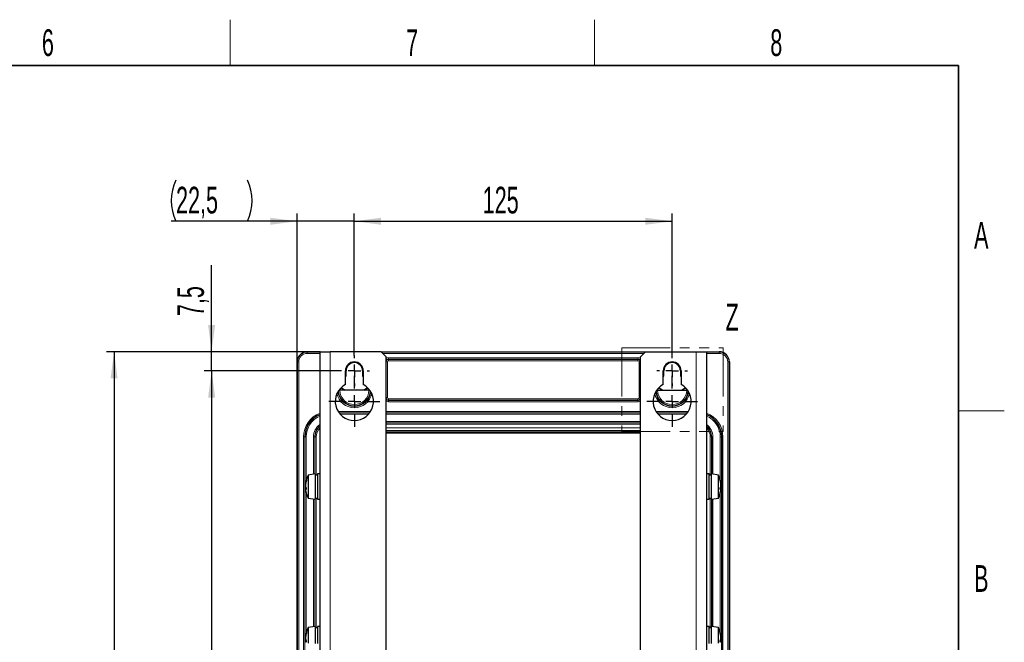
# Model space of a CAD drawing. Header units: millimetres. Extents: x 5 to 418, y 2 to 292.
# Tile 51 of 51: x 285 to 414, y 207 to 288. Entities that reach past the tile are written whole.
import ezdxf

# ---------------------------------------------------------------- set-up
doc = ezdxf.new("R2010")
doc.units = ezdxf.units.MM
doc.linetypes.add('PHANTOM', pattern=[12.7, 6.35, -1.27, 1.27, -1.27, 1.27, -1.27])
doc.layers.add('SLD-0', color=7, linetype='Continuous')
doc.styles.add('SLDTEXTSTYLE0', font='TXT', dxfattribs={"width": 0.605})
doc.dimstyles.new('SLDDIMSTYLE0', dxfattribs={"dimtxt": 3.5, "dimasz": 3.5, "dimexe": 0, "dimexo": 0.0625, "dimgap": 0.875, "dimtad": 1, "dimlfac": 3, "dimrnd": 1e-09, "dimzin": 12, "dimdsep": 46, "dimtxsty": 'SLDTEXTSTYLE0', "dimsah": 1, "dimcen": 0.09, "dimadec": 0, "dimazin": 3, "dimtfac": 1, "dimtofl": 0, "dimtmove": 0, "dimatfit": 3, "dimfxl": 1, "dimfrac": 2, "dimtolj": 1, "dimtzin": 12, "dimarcsym": 0})
doc.dimstyles.new('SLDDIMSTYLE2', dxfattribs={"dimtxt": 3.5, "dimasz": 3.5, "dimexe": 0, "dimexo": 0.0625, "dimgap": 0.875, "dimtad": 1, "dimlfac": 3, "dimrnd": 1e-09, "dimzin": 12, "dimdsep": 46, "dimtxsty": 'SLDTEXTSTYLE0', "dimsah": 1, "dimcen": 0.09, "dimadec": 0, "dimazin": 3, "dimtfac": 1, "dimtmove": 0, "dimatfit": 0, "dimfxl": 1, "dimfrac": 2, "dimtolj": 1, "dimtzin": 12, "dimarcsym": 0})

# ---------------------------------------------------------------- blocks, each defined once
blk = doc.blocks.new('_D_4')
at = {"layer": 'SLD-0', "color": 7}
for p, q in [((328.78, 244.47), (328.78, 263.08)), ((328.78, 262.08), (370.45, 262.08)), ((370.45, 244.47), (370.45, 263.08))]:
    blk.add_line(p, q, dxfattribs=at)
for points in [[(328.78, 262.08), (332.28, 261.62), (332.28, 262.54)], [(370.45, 262.08), (366.95, 262.54), (366.95, 261.62)]]:
    blk.add_solid(points, dxfattribs=at)
at = {"layer": 'SLD-0', "color": 7, "insert": (345.61, 266.6), "char_height": 3.5, "attachment_point": 1, "style": 'SLDTEXTSTYLE0'}
blk.add_mtext('125', dxfattribs=at)
blk = doc.blocks.new('_D_5')
at = {"layer": 'SLD-0', "color": 7}
for p, q in [((321.28, 262.08), (304.76, 262.08)), ((321.28, 243.64), (321.28, 263.08)), ((328.78, 262.08), (321.28, 262.08)), ((328.78, 244.47), (328.78, 263.08)), ((328.78, 262.08), (335.78, 262.08))]:
    blk.add_line(p, q, dxfattribs=at)
for centre, start, end in [((310.77, 264.77), 153.4349, 206.5651), ((309.38, 264.77), 333.4349, 26.5651)]:
    blk.add_arc(centre, 6.01, start, end, dxfattribs=at)
for points in [[(321.28, 262.08), (317.78, 262.54), (317.78, 261.62)], [(328.78, 262.08), (332.28, 261.62), (332.28, 262.54)]]:
    blk.add_solid(points, dxfattribs=at)
at = {"layer": 'SLD-0', "color": 7, "insert": (305.4, 266.6), "char_height": 3.5, "attachment_point": 1, "style": 'SLDTEXTSTYLE0'}
blk.add_mtext('22,5', dxfattribs=at)
blk = doc.blocks.new('_D_6')
at = {"layer": 'SLD-0', "color": 7}
for p, q in [((310.07, 244.97), (310.07, 256.32)), ((324.28, 244.97), (309.07, 244.97)), ((310.07, 242.47), (310.07, 244.97)), ((326.78, 242.47), (309.07, 242.47)), ((310.07, 242.47), (310.07, 235.47))]:
    blk.add_line(p, q, dxfattribs=at)
for points in [[(310.07, 244.97), (310.53, 248.47), (309.61, 248.47)], [(310.07, 242.47), (309.61, 238.97), (310.53, 238.97)]]:
    blk.add_solid(points, dxfattribs=at)
at = {"layer": 'SLD-0', "color": 7, "insert": (305.56, 249.64), "char_height": 3.5, "attachment_point": 1, "rotation": 90, "style": 'SLDTEXTSTYLE0'}
blk.add_mtext('7,5', dxfattribs=at)
blk = doc.blocks.new('_D_7')
at = {"layer": 'SLD-0', "color": 7}
for p, q in [((326.78, 242.47), (309.07, 242.47)), ((310.07, 242.47), (310.07, 134.14)), ((326.78, 134.14), (309.07, 134.14))]:
    blk.add_line(p, q, dxfattribs=at)
for points in [[(310.07, 242.47), (309.61, 238.97), (310.53, 238.97)], [(310.07, 134.14), (310.53, 137.64), (309.61, 137.64)]]:
    blk.add_solid(points, dxfattribs=at)
at = {"layer": 'SLD-0', "color": 7, "insert": (305.56, 184.29), "char_height": 3.5, "attachment_point": 1, "rotation": 90, "style": 'SLDTEXTSTYLE0'}
blk.add_mtext('325', dxfattribs=at)
blk = doc.blocks.new('_D_8')
at = {"layer": 'SLD-0', "color": 7}
for p, q in [((324.28, 244.97), (296.28, 244.97)), ((297.28, 244.97), (297.28, 131.64)), ((324.28, 131.64), (296.28, 131.64))]:
    blk.add_line(p, q, dxfattribs=at)
for points in [[(297.28, 244.97), (296.82, 241.47), (297.74, 241.47)], [(297.28, 131.64), (297.74, 135.14), (296.82, 135.14)]]:
    blk.add_solid(points, dxfattribs=at)
at = {"layer": 'SLD-0', "color": 7, "insert": (292.77, 184.29), "char_height": 3.5, "attachment_point": 1, "rotation": 90, "style": 'SLDTEXTSTYLE0'}
blk.add_mtext('340', dxfattribs=at)
blk = doc.blocks.new('SW_CENTERMARKSYMBOL_0')
at = {"layer": 'SLD-0', "color": 0}
for p, q in [((0, 1.67), (0, 2)), ((-1.67, 0), (-2, 0)), ((0, 0), (-0.83, 0)), ((0, 0), (0, 0.83)), ((0, 0), (0, -0.83)), ((0, 0), (0.83, 0)), ((1.67, 0), (2, 0)), ((0, -1.67), (0, -2))]:
    blk.add_line(p, q, dxfattribs=at)
blk = doc.blocks.new('SW_CENTERMARKSYMBOL_1')
at = {"layer": 'SLD-0', "color": 0}
for p, q in [((0, 1.67), (0, 2)), ((-1.67, 0), (-2, 0)), ((0, 0), (-0.83, 0)), ((0, 0), (0, 0.83)), ((0, 0), (0, -0.83)), ((0, 0), (0.83, 0)), ((1.67, 0), (2, 0)), ((0, -1.67), (0, -2))]:
    blk.add_line(p, q, dxfattribs=at)
blk = doc.blocks.new('SW_CENTERMARKSYMBOL_2')
at = {"layer": 'SLD-0', "color": 0}
for p, q in [((0, 1.67), (0, 3.33)), ((-1.67, 0), (-3.33, 0)), ((0, 0), (-0.83, 0)), ((0, 0), (0, 0.83)), ((0, 0), (0, -0.83)), ((0, 0), (0.83, 0)), ((1.67, 0), (3.33, 0)), ((0, -1.67), (0, -3.33))]:
    blk.add_line(p, q, dxfattribs=at)
blk = doc.blocks.new('SW_CENTERMARKSYMBOL_3')
at = {"layer": 'SLD-0', "color": 0}
for p, q in [((0, 1.67), (0, 3.33)), ((-1.67, 0), (-3.33, 0)), ((0, 0), (-0.83, 0)), ((0, 0), (0, 0.83)), ((0, 0), (0, -0.83)), ((0, 0), (0.83, 0)), ((1.67, 0), (3.33, 0)), ((0, -1.67), (0, -3.33))]:
    blk.add_line(p, q, dxfattribs=at)

msp = doc.modelspace()

# ---------------------------------------------------------------- linework, layer by layer
at = {"color": 7, "linetype": 'PHANTOM', "lineweight": 18}
for p, q in [((363.8538, 245.4737), (377.1597, 245.4737)), ((363.8538, 245.4737), (363.8538, 234.5157)), ((377.1597, 245.4737), (377.1597, 234.5157)), ((363.8538, 234.5157), (377.1597, 234.5157))]:
    msp.add_line(p, q, dxfattribs=at)
at = {"color": 7, "linetype": 'Continuous', "lineweight": 25}
for p, q in [((322.6157, 244.9684), (324.2823, 244.9684)), ((324.2823, 244.9684), (325.6157, 244.9684)), ((324.2823, 131.635), (324.2823, 244.9684)), ((332.2823, 244.9684), (325.6157, 244.9684)), ((332.2823, 244.9684), (366.949, 244.9684)), ((332.949, 244.3017), (332.2823, 244.9684)), ((332.949, 132.3017), (332.949, 244.3017)), ((366.949, 244.9684), (366.2823, 244.3017)), ((366.2823, 132.3017), (366.2823, 244.3017)), ((366.949, 244.9684), (373.6157, 244.9684)), ((373.6157, 244.9684), (374.949, 244.9684)), ((374.949, 244.9684), (376.6157, 244.9684)), ((374.949, 244.9684), (374.949, 131.635)), ((321.2823, 132.9684), (321.2823, 243.635)), ((377.949, 243.635), (377.949, 132.9684)), ((327.6157, 240.6794), (327.6157, 242.4684)), ((327.6157, 241.7386), (327.6932, 241.7873)), ((327.6611, 242.4684), (327.6611, 241.819)), ((327.6611, 241.819), (327.699, 241.7976)), ((327.6932, 241.7873), (327.699, 241.7976)), ((327.699, 241.7976), (327.699, 242.4684)), ((329.8657, 242.4684), (329.8657, 241.7976)), ((329.8657, 241.7976), (329.9035, 241.819)), ((329.8657, 241.7976), (329.8715, 241.7873)), ((329.8715, 241.7873), (329.949, 241.7386)), ((329.9035, 241.819), (329.9035, 242.4684)), ((329.949, 242.4684), (329.949, 240.6794)), ((369.2823, 240.6794), (369.2823, 242.4684)), ((369.2823, 241.7386), (369.3599, 241.7873)), ((369.3278, 242.4684), (369.3278, 241.819)), ((369.3278, 241.819), (369.3657, 241.7976)), ((369.3599, 241.7873), (369.3657, 241.7976)), ((369.3657, 241.7976), (369.3657, 242.4684)), ((371.5323, 242.4684), (371.5323, 241.7976)), ((371.5323, 241.7976), (371.5702, 241.819)), ((371.5323, 241.7976), (371.5382, 241.7873)), ((371.5382, 241.7873), (371.6157, 241.7386)), ((371.5702, 241.819), (371.5702, 242.4684)), ((371.6157, 242.4684), (371.6157, 240.6794)), ((330.6975, 239.9276), (326.8672, 239.9276)), ((368.5338, 239.9276), (372.3642, 239.9276)), ((366.2823, 234.3017), (332.949, 234.3017)), ((323.6323, 228.9684), (322.7257, 228.8085)), ((322.7257, 228.8085), (322.7257, 226.783)), ((323.6323, 228.9684), (323.6323, 226.7279)), ((323.949, 228.8017), (323.6323, 228.8017)), ((324.2823, 228.9684), (323.949, 228.9684)), ((323.949, 228.9684), (323.949, 226.7279)), ((375.2823, 228.9684), (374.949, 228.9684)), ((375.2823, 226.7279), (375.2823, 228.9684)), ((375.599, 228.8017), (375.2823, 228.8017)), ((376.5057, 228.8085), (375.599, 228.9684)), ((375.599, 226.7279), (375.599, 228.9684)), ((376.5057, 226.783), (376.5057, 228.8085)), ((322.3906, 227.6072), (322.3819, 227.6092)), ((322.3866, 227.5519), (322.3855, 227.5522)), ((322.3978, 227.2832), (322.3855, 227.2805)), ((322.4046, 227.7124), (322.3913, 227.7144)), ((376.8267, 227.7124), (376.84, 227.7144)), ((376.8336, 227.2832), (376.8458, 227.2805)), ((376.8407, 227.6072), (376.8494, 227.6092)), ((376.8448, 227.5519), (376.8458, 227.5522)), ((322.4612, 227.1492), (322.3819, 227.1426)), ((322.4725, 227.0761), (322.3855, 227.0512)), ((322.7257, 226.783), (322.7257, 225.7949)), ((323.6323, 226.7279), (323.6323, 225.635)), ((323.949, 226.7279), (323.949, 225.635)), ((375.2823, 225.635), (375.2823, 226.7279)), ((375.599, 225.635), (375.599, 226.7279)), ((376.5057, 225.7949), (376.5057, 226.783)), ((376.7589, 227.0761), (376.8458, 227.0512)), ((376.7702, 227.1492), (376.8494, 227.1426)), ((322.7257, 225.7949), (323.6323, 225.635)), ((323.6323, 225.8017), (323.949, 225.8017)), ((323.949, 225.635), (324.2823, 225.635)), ((374.949, 225.635), (375.2823, 225.635)), ((375.2823, 225.8017), (375.599, 225.8017)), ((375.599, 225.635), (376.5057, 225.7949)), ((323.6323, 208.9684), (322.7257, 208.8085)), ((322.7257, 208.8085), (322.7257, 206.783)), ((323.6323, 208.9684), (323.6323, 206.7279)), ((323.949, 208.8017), (323.6323, 208.8017)), ((324.2823, 208.9684), (323.949, 208.9684)), ((323.949, 208.9684), (323.949, 206.7279)), ((375.2823, 208.9684), (374.949, 208.9684)), ((375.2823, 206.7279), (375.2823, 208.9684)), ((375.599, 208.8017), (375.2823, 208.8017)), ((376.5057, 208.8085), (375.599, 208.9684)), ((375.599, 206.7279), (375.599, 208.9684)), ((376.5057, 206.783), (376.5057, 208.8085)), ((322.3906, 207.6072), (322.3819, 207.6092)), ((322.4612, 207.1492), (322.3819, 207.1426)), ((322.3866, 207.5519), (322.3855, 207.5522)), ((322.3978, 207.2832), (322.3855, 207.2805)), ((322.4725, 207.0761), (322.3855, 207.0512)), ((322.4046, 207.7124), (322.3913, 207.7144)), ((376.7589, 207.0761), (376.8458, 207.0512)), ((376.7702, 207.1492), (376.8494, 207.1426)), ((376.8267, 207.7124), (376.84, 207.7144)), ((376.8336, 207.2832), (376.8458, 207.2805)), ((376.8407, 207.6072), (376.8494, 207.6092)), ((376.8448, 207.5519), (376.8458, 207.5522))]:
    msp.add_line(p, q, dxfattribs=at)
at = {"color": 7, "linetype": 'Continuous', "lineweight": 18}
for p, q in [((322.6157, 244.9305), (322.6157, 244.9684)), ((322.6157, 244.9305), (322.6157, 244.7639)), ((322.6157, 244.9305), (324.2823, 244.9305)), ((324.2823, 244.7639), (322.6157, 244.7639)), ((325.6157, 131.635), (325.6157, 244.9684)), ((332.3202, 244.9305), (366.9111, 244.9305)), ((366.7445, 244.7639), (332.4869, 244.7639)), ((333.2386, 244.1787), (365.9927, 244.1787)), ((333.2386, 244.0121), (333.2386, 244.1787)), ((365.9927, 244.0121), (333.2386, 244.0121)), ((333.2386, 244.0121), (333.2794, 243.9712)), ((365.9519, 243.9712), (365.9927, 244.0121)), ((365.9927, 244.0121), (365.9927, 244.1787)), ((373.6157, 131.635), (373.6157, 244.9684)), ((374.949, 244.9305), (376.6157, 244.9305)), ((376.6157, 244.7639), (374.949, 244.7639)), ((376.6157, 244.9305), (376.6157, 244.9684)), ((376.6157, 244.9305), (376.6157, 244.7639)), ((321.3202, 243.635), (321.2823, 243.635)), ((321.3202, 243.635), (321.4869, 243.635)), ((321.3202, 132.9684), (321.3202, 243.635)), ((321.4869, 243.635), (321.4869, 132.9684)), ((333.1128, 243.6379), (332.949, 243.6379)), ((333.1128, 243.6379), (333.1128, 238.9655)), ((333.2794, 243.9712), (365.9519, 243.9712)), ((333.2794, 243.8046), (333.2794, 243.9712)), ((365.9519, 243.8046), (333.2794, 243.8046)), ((365.9519, 243.8046), (365.9519, 243.9712)), ((366.2823, 243.6379), (366.1186, 243.6379)), ((366.1186, 238.9655), (366.1186, 243.6379)), ((377.7445, 132.9684), (377.7445, 243.635)), ((377.9111, 243.635), (377.7445, 243.635)), ((377.9111, 243.635), (377.9111, 132.9684)), ((377.9111, 243.635), (377.949, 243.635)), ((327.6611, 242.4684), (327.6157, 242.4684)), ((327.6611, 241.819), (327.6157, 241.7907)), ((327.6611, 242.4684), (327.699, 242.4684)), ((329.9035, 242.4684), (329.8657, 242.4684)), ((329.9035, 242.4684), (329.949, 242.4684)), ((329.949, 241.7907), (329.9035, 241.819)), ((369.2823, 242.4684), (369.3278, 242.4684)), ((369.3278, 241.819), (369.2823, 241.7907)), ((369.3278, 242.4684), (369.3657, 242.4684)), ((371.5702, 242.4684), (371.5323, 242.4684)), ((371.6157, 242.4684), (371.5702, 242.4684)), ((371.6157, 241.7907), (371.5702, 241.819)), ((333.1128, 238.9655), (332.949, 238.9655)), ((366.2823, 238.9655), (366.1186, 238.9655)), ((333.2794, 238.6322), (333.2386, 238.5913)), ((333.2386, 238.4247), (333.2386, 238.5913)), ((333.2386, 238.5913), (365.9927, 238.5913)), ((365.9927, 238.4247), (333.2386, 238.4247)), ((333.2794, 238.6322), (333.2794, 238.7988)), ((333.2794, 238.7988), (365.9519, 238.7988)), ((365.9519, 238.6322), (333.2794, 238.6322)), ((365.9519, 238.6322), (365.9519, 238.7988)), ((365.9927, 238.5913), (365.9519, 238.6322)), ((365.9927, 238.4247), (365.9927, 238.5913)), ((330.8953, 237.1321), (326.6694, 237.1321)), ((330.7802, 236.9655), (326.7845, 236.9655)), ((330.7691, 236.9509), (326.7956, 236.9509)), ((330.6299, 236.7842), (326.9347, 236.7842)), ((366.2823, 237.1321), (332.949, 237.1321)), ((366.2823, 236.9655), (332.949, 236.9655)), ((366.2823, 236.9509), (332.949, 236.9509)), ((366.2823, 236.7842), (332.949, 236.7842)), ((372.562, 237.1321), (368.3361, 237.1321)), ((372.4469, 236.9655), (368.4512, 236.9655)), ((372.4358, 236.9509), (368.4623, 236.9509)), ((372.2966, 236.7842), (368.6014, 236.7842)), ((366.2823, 235.8192), (332.949, 235.8192)), ((366.2823, 235.6525), (332.949, 235.6525)), ((366.2823, 235.6379), (332.949, 235.6379)), ((366.2823, 235.4712), (332.949, 235.4712)), ((332.949, 234.9917), (366.2823, 234.9917)), ((322.1186, 233.8017), (322.1186, 139.135)), ((322.2852, 233.8017), (322.1186, 233.8017)), ((322.2852, 233.8017), (322.2852, 139.135)), ((322.2998, 233.8017), (322.2852, 233.8017)), ((322.2998, 233.8017), (322.2998, 139.135)), ((322.4665, 233.8017), (322.2998, 233.8017)), ((322.4665, 233.8017), (322.4665, 228.1153)), ((323.4315, 233.8017), (323.4315, 228.933)), ((323.5982, 233.8017), (323.4315, 233.8017)), ((323.6128, 233.8017), (323.5982, 233.8017)), ((323.5982, 233.8017), (323.5982, 228.9623)), ((323.6128, 233.8017), (323.6128, 228.9649)), ((323.7795, 233.8017), (323.6128, 233.8017)), ((323.7795, 233.8017), (323.7795, 228.8017)), ((366.2823, 234.6584), (332.949, 234.6584)), ((332.949, 234.6379), (366.2823, 234.6379)), ((366.2823, 234.4712), (332.949, 234.4712)), ((375.4519, 228.8017), (375.4519, 233.8017)), ((375.4519, 233.8017), (375.6185, 233.8017)), ((375.6185, 228.9649), (375.6185, 233.8017)), ((375.6185, 233.8017), (375.6332, 233.8017)), ((375.6332, 228.9623), (375.6332, 233.8017)), ((375.6332, 233.8017), (375.7998, 233.8017)), ((375.7998, 228.933), (375.7998, 233.8017)), ((376.7649, 233.8017), (376.9315, 233.8017)), ((376.7649, 228.1153), (376.7649, 233.8017)), ((376.9315, 233.8017), (376.9462, 233.8017)), ((376.9315, 139.135), (376.9315, 233.8017)), ((376.9462, 233.8017), (377.1128, 233.8017)), ((376.9462, 139.135), (376.9462, 233.8017)), ((377.1128, 139.135), (377.1128, 233.8017)), ((322.4665, 226.4881), (322.4665, 208.1153)), ((376.7649, 208.1153), (376.7649, 226.4881)), ((323.4315, 225.6704), (323.4315, 208.933)), ((323.5982, 225.6411), (323.5982, 208.9623)), ((323.6128, 225.6385), (323.6128, 208.9649)), ((323.7795, 225.8017), (323.7795, 208.8017)), ((375.4519, 208.8017), (375.4519, 225.8017)), ((375.6185, 208.9649), (375.6185, 225.6385)), ((375.6332, 208.9623), (375.6332, 225.6411)), ((375.7998, 208.933), (375.7998, 225.6704))]:
    msp.add_line(p, q, dxfattribs=at)
at = {"color": 7, "linetype": 'Continuous', "lineweight": 25, "flags": 128}
for points in [[(327.5167, 239.9276), (327.4461, 239.967), (327.0366, 240.2579)], [(327.0408, 240.262), (327.1197, 240.1965), (327.529, 239.9276)], [(330.0356, 239.9276), (330.445, 240.1965), (330.5239, 240.262)], [(330.5281, 240.2579), (330.1186, 239.967), (330.048, 239.9276)], [(369.1834, 239.9276), (369.1128, 239.967), (368.7033, 240.2579)], [(368.7075, 240.262), (368.7864, 240.1965), (369.1957, 239.9276)], [(371.7023, 239.9276), (372.1116, 240.1965), (372.1905, 240.262)], [(372.1947, 240.2579), (371.7853, 239.967), (371.7146, 239.9276)]]:
    msp.add_lwpolyline(points, dxfattribs=at)
at = {"color": 7, "linetype": 'Continuous', "lineweight": 25}
for centre, radius, start, end in [((322.6157, 243.635), 1.3333, 90, 180), ((376.6157, 243.635), 1.3333, 0, 90), ((328.7823, 242.4684), 1.1667, 0, 180), ((328.7823, 242.4684), 1.1212, 0, 180), ((328.7823, 242.4684), 1.0833, 0, 180), ((370.449, 242.4684), 1.1667, 0, 180), ((370.449, 242.4684), 1.1212, 0, 180), ((370.449, 242.4684), 1.0833, 0, 180), ((328.7823, 238.4684), 2.5, 117.818139, 62.181861), ((370.449, 238.4684), 2.5, 117.818139, 62.181861), ((325.449, 233.8017), 3.1638, 111.638788, 180), ((373.7823, 233.8017), 3.1638, 0, 68.361212), ((325.449, 233.8017), 1.8508, 129.075559, 180), ((373.7823, 233.8017), 1.8508, 0, 50.924441), ((325.699, 227.3017), 3.3333, 153.125393, 172.83965), ((373.5323, 227.3017), 3.3333, 7.16035, 26.874607), ((323.9015, 227.5268), 1.5218, 172.918923, 176.896479), ((325.717, 227.337), 3.3373, 175.207122, 177.875228), ((322.8417, 227.6094), 0.4597, 180.02647, 187.146816), ((325.0256, 227.4602), 2.6436, 179.988763, 182.978764), ((325.0256, 227.1432), 2.6436, 177.021236, 180.011237), ((323.0842, 227.5228), 0.7267, 195.972416, 212.893866), ((325.1914, 227.3669), 2.8216, 163.416305, 172.924648), ((325.5141, 227.2335), 3.1461, 164.177716, 173.019943), ((322.8951, 228.1318), 0.4099, 174.340191, 185.659809), ((374.0399, 227.3669), 2.8216, 7.075352, 16.583695), ((376.3362, 228.1318), 0.4099, 354.340191, 5.659809), ((373.7173, 227.2335), 3.1461, 6.980057, 15.822284), ((376.1472, 227.5228), 0.7267, 327.106134, 344.027584), ((375.3298, 227.5268), 1.5218, 3.103521, 7.081077), ((373.5144, 227.337), 3.3373, 2.124772, 4.792878), ((376.3897, 227.6094), 0.4597, 352.853184, 359.97353), ((374.2058, 227.4602), 2.6436, 357.021236, 0.011237), ((374.2058, 227.1432), 2.6436, 359.988763, 2.978764), ((325.7202, 227.2665), 3.3406, 182.125459, 183.691101), ((322.8417, 226.994), 0.4597, 172.853184, 179.97353), ((323.9015, 227.0766), 1.5218, 183.103521, 187.081077), ((322.7638, 227.1728), 0.3973, 197.82494, 223.166281), ((325.699, 227.3017), 3.3333, 187.16035, 206.874607), ((325.5137, 227.0146), 3.0419, 177.86003, 182.13997), ((373.5323, 227.3017), 3.3333, 333.125393, 352.83965), ((373.7176, 227.0146), 3.0419, 357.86003, 2.13997), ((376.4676, 227.1728), 0.3973, 316.833719, 342.17506), ((375.3298, 227.0766), 1.5218, 352.918923, 356.896479), ((373.5114, 227.2665), 3.3403, 356.308848, 357.874591), ((376.3897, 226.994), 0.4597, 0.02647, 7.146816), ((325.1914, 207.3669), 2.8216, 163.416305, 172.924648), ((325.5141, 207.2335), 3.1461, 164.177716, 173.019943), ((325.699, 207.3017), 3.3333, 153.125393, 172.83965), ((322.8951, 208.1318), 0.4099, 174.340191, 185.659809), ((373.5323, 207.3017), 3.3333, 7.16035, 26.874607), ((374.0399, 207.3669), 2.8216, 7.075352, 16.583695), ((376.3362, 208.1318), 0.4099, 354.340191, 5.659809), ((373.7173, 207.2335), 3.1461, 6.980057, 15.822284), ((323.9015, 207.5268), 1.5218, 172.918923, 176.896479), ((325.717, 207.337), 3.3373, 175.207122, 177.875228), ((322.8417, 207.6094), 0.4597, 180.02647, 187.146816), ((325.0256, 207.4602), 2.6436, 179.988763, 182.978764), ((325.0256, 207.1432), 2.6436, 177.021236, 180.011237), ((325.7202, 207.2665), 3.3406, 182.125459, 183.691101), ((322.8417, 206.994), 0.4597, 172.853184, 179.97353), ((323.9015, 207.0766), 1.5218, 183.103521, 187.081077), ((323.0842, 207.5228), 0.7267, 195.972416, 212.893866), ((322.7638, 207.1728), 0.3973, 197.82494, 223.166281), ((325.5137, 207.0146), 3.0419, 177.86003, 182.13997), ((376.1472, 207.5228), 0.7267, 327.106134, 344.027584), ((373.7176, 207.0146), 3.0419, 357.86003, 2.13997), ((376.4676, 207.1728), 0.3973, 316.833719, 342.17506), ((375.3298, 207.5268), 1.5218, 3.103521, 7.081077), ((373.5144, 207.337), 3.3373, 2.124772, 4.792878), ((375.3298, 207.0766), 1.5218, 352.918923, 356.896479), ((373.5114, 207.2665), 3.3403, 356.308848, 357.874591), ((376.3897, 207.6094), 0.4597, 352.853184, 359.97353), ((374.2058, 207.4602), 2.6436, 357.021236, 0.011237), ((374.2058, 207.1432), 2.6436, 359.988763, 2.978764), ((376.3897, 206.994), 0.4597, 0.02647, 7.146816)]:
    msp.add_arc(centre, radius, start, end, dxfattribs=at)
at = {"color": 7, "linetype": 'Continuous', "lineweight": 18}
for centre, radius, start, end in [((322.6157, 243.635), 1.2955, 90, 180), ((322.6157, 243.635), 1.1288, 90, 180), ((376.6157, 243.635), 1.2955, 0, 90), ((376.6157, 243.635), 1.1288, 0, 90), ((333.2795, 243.6379), 0.3333, 90.008727, 179.991273), ((365.9519, 243.6379), 0.3333, 0.008727, 89.991273), ((328.7823, 239.9684), 2.3304, 191.810816, 348.189184), ((328.7823, 239.9684), 2.1638, 186.031308, 353.968692), ((328.7823, 239.9684), 2.0822, 183.081144, 356.918856), ((328.7823, 239.9684), 1.9156, 181.218279, 358.781721), ((333.2795, 238.9655), 0.3333, 180.008727, 269.991273), ((365.9519, 238.9655), 0.3333, 270.008727, 359.991273), ((370.449, 239.9684), 2.3304, 191.810816, 348.189184), ((370.449, 239.9684), 2.1638, 186.031308, 353.968692), ((370.449, 239.9684), 2.0822, 183.081144, 356.918856), ((370.449, 239.9684), 1.9156, 181.218279, 358.781721), ((325.449, 233.8017), 3.3304, 110.505853, 180), ((325.449, 233.8017), 3.1492, 111.744549, 180), ((325.449, 233.8017), 2.9825, 113.027205, 180), ((373.7823, 233.8017), 3.3304, 0, 69.494147), ((373.7823, 233.8017), 3.1492, 0, 68.255451), ((373.7823, 233.8017), 2.9825, 0, 66.972795), ((325.449, 233.8017), 2.0175, 125.329591, 180), ((325.449, 233.8017), 1.8362, 129.447655, 180), ((325.449, 233.8017), 1.6696, 134.330078, 180), ((373.7823, 233.8017), 2.0175, 0, 54.670409), ((373.7823, 233.8017), 1.8362, 0, 50.552345), ((373.7823, 233.8017), 1.6696, 0, 45.669922)]:
    msp.add_arc(centre, radius, start, end, dxfattribs=at)
for centre, major_axis, ratio, start_param, end_param in [((333.2388, 243.6786), (0.3537, -0.3537), 0.99969546, 2.35634678, 2.97404022), ((333.2388, 243.6786), (-0.2358, 0.2358), 0.99939115, 5.49793944, 6.55060905), ((365.9926, 243.6786), (-0.3537, -0.3537), 0.99969546, 3.30914508, 3.92683852), ((365.9926, 243.6786), (0.2358, 0.2358), 0.99939115, 6.01576156, 7.06843118), ((333.2795, 243.6379), (0.1179, -0.1179), 0.99969546, 2.35634678, 3.92683852), ((365.9519, 243.6379), (-0.1179, -0.1179), 0.99969546, 2.35634678, 3.92683852), ((333.2795, 238.9655), (0.1179, 0.1179), 0.99969546, 2.35634678, 3.92683852), ((365.9519, 238.9655), (-0.1179, 0.1179), 0.99969546, 2.35634678, 3.92683852), ((333.2388, 238.9248), (0.2358, 0.2358), 0.99939115, 2.87416891, 3.92683852), ((333.2388, 238.9248), (0.3537, 0.3537), 0.99969546, 3.30914508, 3.92683852), ((365.9926, 238.9248), (0.2358, -0.2358), 0.99939115, 5.49793944, 6.55060905), ((365.9926, 238.9248), (-0.3537, 0.3537), 0.99969546, 2.35634678, 2.97404022)]:
    msp.add_ellipse(centre, major_axis=major_axis, ratio=ratio, start_param=start_param, end_param=end_param, dxfattribs=at)
at = {"color": 7, "linetype": 'Continuous', "lineweight": 25}
for points, knots in [([(327.6157, 241.8444), (327.6207, 241.8417), (327.6371, 241.8326), (327.6553, 241.8223), (327.6592, 241.8201), (327.6611, 241.819)], [0, 0, 0, 0, 0.17973592, 0.58942952, 1, 1, 1, 1]), ([(329.949, 241.8445), (329.9468, 241.8432), (329.9415, 241.8403), (329.9346, 241.8365), (329.9255, 241.8314), (329.9179, 241.8271), (329.912, 241.8238), (329.9073, 241.8211), (329.9043, 241.8194), (329.9037, 241.8191), (329.9035, 241.819)], [0, 0, 0, 0, 0.080311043, 0.188678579, 0.288428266, 0.490835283, 0.593770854, 0.693494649, 0.896458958, 1, 1, 1, 1]), ([(369.3278, 241.819), (369.3259, 241.8201), (369.322, 241.8223), (369.3038, 241.8326), (369.2873, 241.8417), (369.2823, 241.8444)], [0, 0, 0, 0, 0.41057048, 0.82026408, 1, 1, 1, 1]), ([(371.5702, 241.819), (371.5704, 241.8191), (371.5709, 241.8194), (371.5739, 241.8211), (371.5786, 241.8238), (371.5845, 241.8271), (371.592, 241.8313), (371.6012, 241.8364), (371.6081, 241.8403), (371.6134, 241.8432), (371.6157, 241.8445)], [0, 0, 0, 0, 0.09968733, 0.30270017, 0.40625273, 0.50593034, 0.70841696, 0.81136847, 0.91671122, 1, 1, 1, 1]), ([(326.7793, 239.9281), (326.78, 239.9281), (326.7947, 239.9278), (326.8263, 239.9277), (326.856, 239.9276), (326.8672, 239.9276)], [0, 0, 0, 0, 0.02799624, 0.63353617, 1, 1, 1, 1]), ([(330.6975, 239.9276), (330.7166, 239.9277), (330.7473, 239.9277), (330.773, 239.928), (330.7828, 239.9281)], [0, 0, 0, 0, 0.61970699, 1, 1, 1, 1]), ([(368.446, 239.9281), (368.4466, 239.9281), (368.4614, 239.9278), (368.493, 239.9277), (368.5226, 239.9276), (368.5338, 239.9276)], [0, 0, 0, 0, 0.027996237, 0.633536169, 1, 1, 1, 1]), ([(372.3642, 239.9276), (372.3832, 239.9277), (372.414, 239.9277), (372.4397, 239.928), (372.4494, 239.9281)], [0, 0, 0, 0, 0.61970699, 1, 1, 1, 1])]:
    msp.add_open_spline(points, degree=3, knots=knots, dxfattribs=at)
at = {"layer": 'SLD-0', "lineweight": 18}
for p, q in [((312.5, 282.5), (312.5, 288.5)), ((360.25, 282.5), (360.25, 288.5)), ((408, 237.25), (414, 237.25))]:
    msp.add_line(p, q, dxfattribs=at)
at = {"layer": 'SLD-0', "lineweight": 35}
for p, q in [((408, 282.5), (26, 282.5)), ((408, 12), (408, 282.5))]:
    msp.add_line(p, q, dxfattribs=at)

# ---------------------------------------------------------------- block references
at = {"layer": 'SLD-0', "color": 7}
for name, p in [('SW_CENTERMARKSYMBOL_1', (328.7823, 242.4684)), ('SW_CENTERMARKSYMBOL_0', (370.449, 242.4684)), ('SW_CENTERMARKSYMBOL_2', (328.7823, 238.4684)), ('SW_CENTERMARKSYMBOL_3', (370.449, 238.4684))]:
    msp.add_blockref(name, p, dxfattribs=at)

# ---------------------------------------------------------------- texts
at = {"color": 7, "linetype": 'PHANTOM', "lineweight": 18, "insert": (377.4578, 251.2566), "char_height": 3.5, "attachment_point": 1, "style": 'SLDTEXTSTYLE0'}
msp.add_mtext('Z', dxfattribs=at)
at = {"layer": 'SLD-0', "char_height": 3.5, "attachment_point": 2, "style": 'SLDTEXTSTYLE0'}
for s, insert in [('6', (288.6027, 287.243)), ('7', (336.3527, 287.243)), ('8', (384.1027, 287.243)), ('A', (410.9816, 262.0011)), ('B', (410.9816, 217.0011))]:
    msp.add_mtext(s, dxfattribs=dict(at, insert=insert))

# ---------------------------------------------------------------- dimensions: what is measured, and where the dimension line sits
at = {"layer": 'SLD-0', "color": 7}
dim = msp.add_linear_dim(base=(321.2823, 262.0845), p1=(328.7823, 244.4684), p2=(321.2823, 243.635), text='(<>)', dimstyle='SLDDIMSTYLE2', dxfattribs=at)
dim.commit()
dim.dimension.update_dxf_attribs({"geometry": '_D_5', "text_midpoint": (310.0747, 262.0845), "dimtype": 160})
dim = msp.add_linear_dim(base=(370.449, 262.0845), p1=(328.7823, 244.4684), p2=(370.449, 244.4684), dimstyle='SLDDIMSTYLE0', dxfattribs=at)
dim.commit()
dim.dimension.update_dxf_attribs({"geometry": '_D_4', "text_midpoint": (349.6157, 262.0845), "dimtype": 160})
for base, p1, p2, dimstyle, picture, middle in [((310.0747, 244.9684), (326.7823, 242.4684), (324.2823, 244.9684), 'SLDDIMSTYLE2', '_D_6', (310.0747, 252.9812)), ((297.2784, 131.635), (324.2823, 244.9684), (324.2823, 131.635), 'SLDDIMSTYLE0', '_D_8', (297.2784, 188.3017)), ((310.0747, 134.135), (326.7823, 242.4684), (326.7823, 134.135), 'SLDDIMSTYLE0', '_D_7', (310.0747, 188.3017))]:
    dim = msp.add_linear_dim(base=base, p1=p1, p2=p2, angle=90, dimstyle=dimstyle, dxfattribs=at)
    dim.commit()
    dim.dimension.update_dxf_attribs({"geometry": picture, "text_midpoint": middle, "dimtype": 160})

doc.saveas('drawing.dxf')
